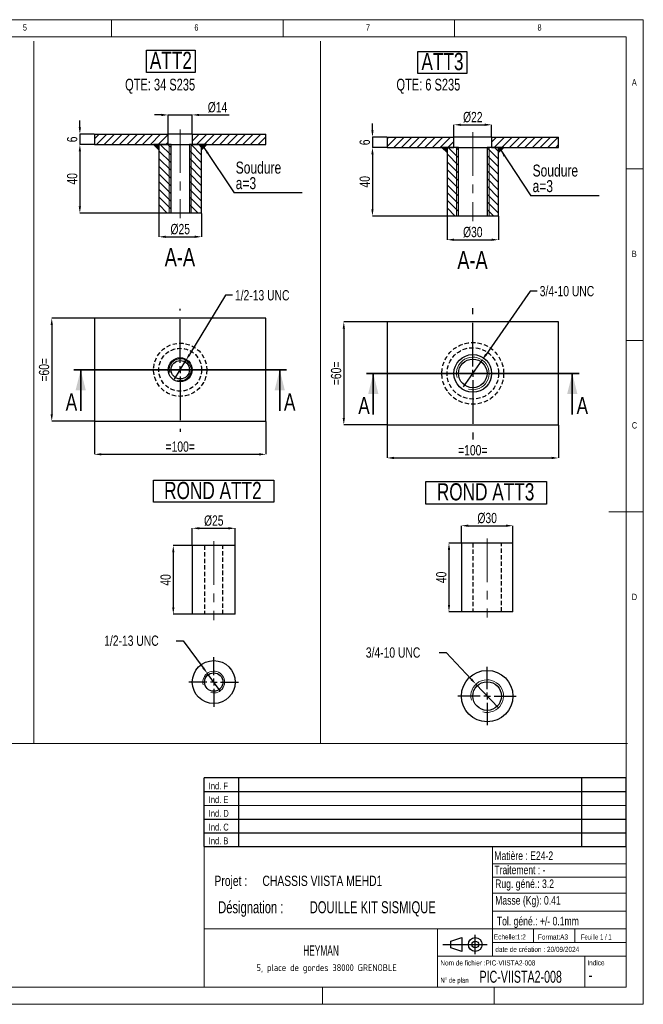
# Model space of a CAD drawing. Header units: millimetres. Extents: x 5 to 415, y 5 to 292.
# Tile 3 of 3: x 233 to 415, y 5 to 292. Entities that reach past the tile are written whole.
import ezdxf

# ---------------------------------------------------------------- set-up
doc = ezdxf.new("R2010")
doc.units = ezdxf.units.MM
doc.header["$PDSIZE"] = -1
doc.linetypes.add('CENTERX2', pattern=[20.32, 12.7, -2.54, 2.54, -2.54])
doc.linetypes.add('HIDDEN', pattern=[1.905, 1.27, -0.635])
for name, color, linetype in [('COTES', 1, 'Continuous'), ('NOTES', 6, 'Continuous'), ('TRAIT-FINS', 9, 'Continuous'), ('TRAIT-MIXTES', 3, 'CENTERX2'), ('TRAIT-TIRET', 2, 'HIDDEN')]:
    doc.layers.add(name, color=color, linetype=linetype)
doc.layers.add('TRAIT-FORT', color=4, linetype='Continuous', lineweight=25)
doc.styles.add('SLDTEXTSTYLE0', font='TXT', dxfattribs={"width": 0.75})
doc.styles.add('SLDTEXTSTYLE1', font='TXT', dxfattribs={"width": 0.7})
doc.styles.add('SLDTEXTSTYLE2', font='TXT', dxfattribs={"width": 0.695728})
doc.styles.add('SLDTEXTSTYLE3', font='TXT', dxfattribs={"width": 0.664156})
doc.styles.add('SLDTEXTSTYLE4', font='TXT', dxfattribs={"width": 0.692308})
doc.styles.add('SLDTEXTSTYLE5', font='ISOCP3', dxfattribs={"width": 0.96})
doc.styles.add('SLDTEXTSTYLE6', font='TXT', dxfattribs={"width": 0.605})
doc.dimstyles.new('SLDDIMSTYLE0', dxfattribs={"dimtxt": 3, "dimasz": 2, "dimexe": 0, "dimexo": 0.0625, "dimgap": 0.75, "dimtad": 0, "dimtih": 1, "dimtoh": 1, "dimlfac": 2, "dimrnd": 1e-09, "dimzin": 12, "dimdsep": 46, "dimtxsty": 'SLDTEXTSTYLE0', "dimblk1": 'NONE', "dimsah": 1, "dimcen": 0, "dimadec": 0, "dimazin": 3, "dimtfac": 1, "dimtmove": 0, "dimatfit": 3, "dimldrblk": 'NONE', "dimfxl": 1, "dimfrac": 2, "dimtolj": 1, "dimtzin": 12, "dimarcsym": 0})
doc.dimstyles.new('SLDDIMSTYLE1', dxfattribs={"dimtxt": 3, "dimasz": 2, "dimexe": 0, "dimexo": 0.0625, "dimgap": 0.75, "dimtad": 1, "dimlfac": 2, "dimrnd": 1e-09, "dimzin": 12, "dimdsep": 46, "dimtxsty": 'SLDTEXTSTYLE0', "dimsah": 1, "dimcen": 0.09, "dimadec": 0, "dimazin": 3, "dimtfac": 1, "dimtofl": 0, "dimtmove": 0, "dimatfit": 3, "dimfxl": 1, "dimfrac": 2, "dimtolj": 1, "dimtzin": 12, "dimarcsym": 0})
doc.dimstyles.new('SLDDIMSTYLE2', dxfattribs={"dimtxt": 3, "dimasz": 2, "dimexe": 0, "dimexo": 0.0625, "dimgap": 0.75, "dimtad": 1, "dimlfac": 2, "dimrnd": 1e-09, "dimzin": 12, "dimdsep": 46, "dimtxsty": 'SLDTEXTSTYLE0', "dimsah": 1, "dimcen": 0.09, "dimadec": 0, "dimazin": 3, "dimtfac": 1, "dimtmove": 0, "dimatfit": 0, "dimfxl": 1, "dimfrac": 2, "dimtolj": 1, "dimtzin": 12, "dimarcsym": 0})
doc.dimstyles.new('SLDDIMSTYLE3', dxfattribs={"dimtxt": 0.18, "dimasz": 2, "dimexe": 0, "dimexo": 0.0625, "dimgap": 0, "dimtad": 0, "dimtih": 1, "dimtoh": 1, "dimdec": 0, "dimrnd": 1e-09, "dimzin": 0, "dimdsep": 46, "dimtxsty": 'Standard', "dimsah": 1, "dimcen": 0.09, "dimadec": 0, "dimazin": 0, "dimtfac": 2, "dimtdec": 0, "dimtofl": 0, "dimtmove": 0, "dimatfit": 3, "dimfxl": 1, "dimfrac": 2, "dimtolj": 1, "dimtzin": 0, "dimarcsym": 0})
pattern_1 = [(45, (0, 0), (-13.4704, 13.4704), []), (45, (4.49, 2e-323), (-13.4704, 13.4704), []), (45, (8.98, 4e-323), (-13.4704, 13.4704), []), (45, (13.47, 6e-323), (-13.4704, 13.4704), [])]

# ---------------------------------------------------------------- blocks, each defined once
blk = doc.blocks.new('Bloc2')
for p, q in [((2.32, 3.8), (5.55, 4.8)), ((2.32, 1.8), (2.32, 3.8)), ((5.55, 4.8), (5.55, 0.8)), ((9.48, 0), (9.48, 5.6)), ((0, 2.8), (12.98, 2.8)), ((5.55, 0.8), (2.32, 1.8))]:
    blk.add_line(p, q)
for radius in [2, 1]:
    blk.add_circle((9.48, 2.8), radius)
blk = doc.blocks.new('TAB MODIFS')
for p, q in [((123, 20), (0, 20)), ((0, 0), (0, 20)), ((10, 20), (10, 0)), ((110, 20), (110, 0)), ((123, 0), (123, 20)), ((0, 16), (123, 16)), ((0, 8), (123, 8)), ((0, 4), (123, 4)), ((0, 0), (123, 0))]:
    blk.add_line(p, q)
at = {"color": 7, "linetype": 'Continuous', "lineweight": 18}
blk.add_line((0, 12), (123, 12), dxfattribs=at)
at = {"color": 7}
for tag in ['AUTOATTR0', 'AUTOATTR1', 'AUTOATTR2', 'AUTOATTR3', 'AUTOATTR4', 'AUTOATTR5', 'AUTOATTR6', 'AUTOATTR7', 'AUTOATTR8', 'AUTOATTR9']:
    blk.add_attdef(tag, (0, 0), '', height=1, dxfattribs=at)
at = {"layer": 'NOTES', "color": 211, "char_height": 2, "attachment_point": 1, "style": 'SLDTEXTSTYLE0'}
for s, insert in [('Ind. F', (1.36, 18.66)), ('Ind. E', (1.36, 14.66)), ('Ind. D', (1.36, 10.66)), ('Ind. C', (1.36, 6.66)), ('Ind. B', (1.36, 2.66))]:
    blk.add_mtext(s, dxfattribs=dict(at, insert=insert))
blk = doc.blocks.new('SW_NOTE_0')
at = {"layer": 'NOTES', "color": 0, "char_height": 3.5, "attachment_point": 1, "style": 'SLDTEXTSTYLE2'}
for s, insert in [('Désignation :', (0, 4.51)), ('DOUILLE KIT SISMIQUE', (26.67, 4.51))]:
    blk.add_mtext(s, dxfattribs=dict(at, insert=insert))
blk = doc.blocks.new('SW_NOTE_1')
at = {"layer": 'NOTES', "color": 0, "char_height": 3, "attachment_point": 1, "style": 'SLDTEXTSTYLE0'}
for s, insert in [('Projet :', (0, 3.87)), ('CHASSIS VIISTA MEHD1', (13.98, 3.87))]:
    blk.add_mtext(s, dxfattribs=dict(at, insert=insert))
blk = doc.blocks.new('SW_NOTE_2')
at = {"layer": 'NOTES', "color": 0, "insert": (21.97, 2.58), "char_height": 2, "attachment_point": 2, "style": 'SLDTEXTSTYLE5'}
blk.add_mtext('5, place de gordes 38000 GRENOBLE', dxfattribs=at)
blk = doc.blocks.new('_D_21')
at = {"layer": 'COTES', "color": 0, "lineweight": -2, "transparency": 16777216}
for p, q in [((254.96, 204.96), (242.59, 204.96)), ((242.59, 202.96), (242.59, 176.96)), ((254.96, 174.96), (242.59, 174.96))]:
    blk.add_line(p, q, dxfattribs=at)
at = {"layer": 'COTES', "color": 0, "transparency": 16777216}
for points in [[(242.25, 202.96), (242.92, 202.96), (242.59, 204.96)], [(242.25, 176.96), (242.92, 176.96), (242.59, 174.96)]]:
    blk.add_solid(points, dxfattribs=at)
at = {"layer": 'Defpoints', "color": 0, "transparency": 16777216}
for p in [(255.03, 204.96), (242.59, 174.96), (255.03, 174.96)]:
    blk.add_point(p, dxfattribs=at)
at = {"layer": 'COTES', "color": 0, "transparency": 16777216, "insert": (238.84, 189.96), "char_height": 3, "attachment_point": 2, "rotation": 90, "style": 'SLDTEXTSTYLE0'}
blk.add_mtext('\\A1;=60=', dxfattribs=at)
blk = doc.blocks.new('_D_22')
at = {"layer": 'COTES', "color": 0, "lineweight": -2, "transparency": 16777216}
for p, q in [((255.03, 174.9), (255.03, 165.31)), ((305.03, 174.9), (305.03, 165.31)), ((257.03, 165.31), (303.03, 165.31))]:
    blk.add_line(p, q, dxfattribs=at)
at = {"layer": 'COTES', "color": 0, "transparency": 16777216}
for points in [[(257.03, 165.65), (257.03, 164.98), (255.03, 165.31)], [(303.03, 165.65), (303.03, 164.98), (305.03, 165.31)]]:
    blk.add_solid(points, dxfattribs=at)
at = {"layer": 'Defpoints', "color": 0, "transparency": 16777216}
for p in [(255.03, 174.96), (305.03, 174.96), (305.03, 165.31)]:
    blk.add_point(p, dxfattribs=at)
at = {"layer": 'COTES', "color": 0, "transparency": 16777216, "insert": (280.03, 169.06), "char_height": 3, "attachment_point": 2, "style": 'SLDTEXTSTYLE0'}
blk.add_mtext('\\A1;=100=', dxfattribs=at)
blk = doc.blocks.new('_D_23')
at = {"layer": 'COTES', "color": 0, "lineweight": -2, "transparency": 16777216}
for p, q in [((293.23, 211.68), (282.71, 194.38)), ((295.23, 211.68), (293.23, 211.68)), ((278.38, 187.25), (281.67, 192.67))]:
    blk.add_line(p, q, dxfattribs=at)
at = {"layer": 'COTES', "color": 0, "transparency": 16777216}
blk.add_solid([(282.43, 194.56), (283, 194.21), (281.67, 192.67)], dxfattribs=at)
at = {"layer": 'Defpoints', "color": 0, "transparency": 16777216}
for p in [(281.67, 192.67), (278.38, 187.25)]:
    blk.add_point(p, dxfattribs=at)
at = {"layer": 'COTES', "color": 0, "transparency": 16777216, "insert": (295.98, 213.18), "char_height": 3, "attachment_point": 1, "style": 'SLDTEXTSTYLE0'}
blk.add_mtext('\\A1;1/2-13 UNC', dxfattribs=at)
blk = doc.blocks.new('_None')
blk = doc.blocks.new('SW_NOTE_9')
at = {"layer": 'NOTES', "color": 0}
for p, q in [((-0.01, 0.42), (-0.01, 6.96)), ((-0.01, 6.96), (14.21, 6.96)), ((14.21, 6.96), (14.21, 0.42)), ((14.21, 0.42), (-0.01, 0.42))]:
    blk.add_line(p, q, dxfattribs=at)
at = {"layer": 'NOTES', "color": 0, "insert": (7.11, 6.45), "char_height": 5, "attachment_point": 2, "style": 'SLDTEXTSTYLE0'}
blk.add_mtext('ATT2', dxfattribs=at)
blk = doc.blocks.new('SW_CENTERMARKSYMBOL_4')
at = {"layer": 'TRAIT-MIXTES', "color": 0}
for p, q in [((0, 2), (0, 17.77)), ((-2, 0), (-7.25, 0)), ((0, 0), (-1, 0)), ((0, 0), (0, 1)), ((0, 0), (0, -1)), ((0, 0), (1, 0)), ((2, 0), (7.25, 0)), ((0, -2), (0, -18.06))]:
    blk.add_line(p, q, dxfattribs=at)
blk = doc.blocks.new('_D_24')
at = {"layer": 'COTES', "color": 0, "lineweight": -2, "transparency": 16777216}
for p, q in [((250.78, 260.61), (250.78, 262.61)), ((254.96, 258.61), (250.78, 258.61)), ((250.78, 258.61), (250.78, 255.61)), ((254.96, 255.61), (250.78, 255.61)), ((250.78, 253.61), (250.78, 251.61))]:
    blk.add_line(p, q, dxfattribs=at)
at = {"layer": 'COTES', "color": 0, "transparency": 16777216}
for points in [[(250.45, 260.61), (251.11, 260.61), (250.78, 258.61)], [(250.45, 253.61), (251.11, 253.61), (250.78, 255.61)]]:
    blk.add_solid(points, dxfattribs=at)
at = {"layer": 'Defpoints', "color": 0, "transparency": 16777216}
for p in [(255.03, 258.61), (250.78, 255.61), (255.03, 255.61)]:
    blk.add_point(p, dxfattribs=at)
at = {"layer": 'COTES', "color": 0, "transparency": 16777216, "insert": (247.03, 257.11), "char_height": 3, "attachment_point": 2, "rotation": 90, "style": 'SLDTEXTSTYLE0'}
blk.add_mtext('\\A1;6', dxfattribs=at)
blk = doc.blocks.new('_D_25')
at = {"layer": 'COTES', "color": 0, "lineweight": -2, "transparency": 16777216}
for p, q in [((254.96, 255.61), (250.78, 255.61)), ((250.78, 253.61), (250.78, 237.61)), ((273.71, 235.61), (250.78, 235.61))]:
    blk.add_line(p, q, dxfattribs=at)
at = {"layer": 'COTES', "color": 0, "transparency": 16777216}
for points in [[(250.45, 253.61), (251.11, 253.61), (250.78, 255.61)], [(250.45, 237.61), (251.11, 237.61), (250.78, 235.61)]]:
    blk.add_solid(points, dxfattribs=at)
at = {"layer": 'Defpoints', "color": 0, "transparency": 16777216}
for p in [(255.03, 255.61), (250.78, 235.61), (273.78, 235.61)]:
    blk.add_point(p, dxfattribs=at)
at = {"layer": 'COTES', "color": 0, "transparency": 16777216, "insert": (247.03, 245.61), "char_height": 3, "attachment_point": 2, "rotation": 90, "style": 'SLDTEXTSTYLE0'}
blk.add_mtext('\\A1;40', dxfattribs=at)
blk = doc.blocks.new('_D_26')
at = {"layer": 'COTES', "color": 0, "lineweight": -2, "transparency": 16777216}
for p, q in [((273.78, 235.55), (273.78, 228.72)), ((286.28, 235.55), (286.28, 228.72)), ((275.78, 228.72), (284.28, 228.72))]:
    blk.add_line(p, q, dxfattribs=at)
at = {"layer": 'COTES', "color": 0, "transparency": 16777216}
for points in [[(275.78, 229.05), (275.78, 228.39), (273.78, 228.72)], [(284.28, 229.05), (284.28, 228.39), (286.28, 228.72)]]:
    blk.add_solid(points, dxfattribs=at)
at = {"layer": 'Defpoints', "color": 0, "transparency": 16777216}
for p in [(273.78, 235.61), (286.28, 235.61), (286.28, 228.72)]:
    blk.add_point(p, dxfattribs=at)
at = {"layer": 'COTES', "color": 0, "transparency": 16777216, "insert": (280.03, 232.47), "char_height": 3, "attachment_point": 2, "style": 'SLDTEXTSTYLE0'}
blk.add_mtext('\\A1;%%c25', dxfattribs=at)
blk = doc.blocks.new('_D_27')
at = {"layer": 'COTES', "color": 0, "lineweight": -2, "transparency": 16777216}
for p, q in [((274.53, 264.24), (272.53, 264.24)), ((276.53, 258.68), (276.53, 264.24)), ((276.53, 264.24), (283.53, 264.24)), ((283.53, 258.68), (283.53, 264.24)), ((285.53, 264.24), (294.28, 264.24))]:
    blk.add_line(p, q, dxfattribs=at)
at = {"layer": 'COTES', "color": 0, "transparency": 16777216}
for points in [[(274.53, 264.57), (274.53, 263.9), (276.53, 264.24)], [(285.53, 264.57), (285.53, 263.9), (283.53, 264.24)]]:
    blk.add_solid(points, dxfattribs=at)
at = {"layer": 'Defpoints', "color": 0, "transparency": 16777216}
for p in [(283.53, 264.24), (276.53, 258.61), (283.53, 258.61)]:
    blk.add_point(p, dxfattribs=at)
at = {"layer": 'COTES', "color": 0, "transparency": 16777216, "insert": (290.9, 267.99), "char_height": 3, "attachment_point": 2, "style": 'SLDTEXTSTYLE0'}
blk.add_mtext('\\A1;%%c14', dxfattribs=at)
blk = doc.blocks.new('SW_NOTE_10')
at = {"layer": 'NOTES', "color": 0}
blk.add_line((19.86, 0), (0, 0), dxfattribs=at)
at = {"layer": 'NOTES', "color": 0, "char_height": 3.5, "attachment_point": 1, "style": 'SLDTEXTSTYLE0'}
for s, insert in [('Soudure', (0.48, 9.12)), ('a=3', (0.48, 4.59))]:
    blk.add_mtext(s, dxfattribs=dict(at, insert=insert))
blk = doc.blocks.new('_D_28')
at = {"layer": 'COTES', "color": 0, "lineweight": -2, "transparency": 16777216}
for p, q in [((283.5, 138.7), (278.02, 138.7)), ((278.02, 136.7), (278.02, 120.7)), ((283.5, 118.7), (278.02, 118.7))]:
    blk.add_line(p, q, dxfattribs=at)
at = {"layer": 'COTES', "color": 0, "transparency": 16777216}
for points in [[(277.68, 136.7), (278.35, 136.7), (278.02, 138.7)], [(277.68, 120.7), (278.35, 120.7), (278.02, 118.7)]]:
    blk.add_solid(points, dxfattribs=at)
at = {"layer": 'Defpoints', "color": 0, "transparency": 16777216}
for p in [(283.56, 138.7), (278.02, 118.7), (283.56, 118.7)]:
    blk.add_point(p, dxfattribs=at)
at = {"layer": 'COTES', "color": 0, "transparency": 16777216, "insert": (274.27, 128.7), "char_height": 3, "attachment_point": 2, "rotation": 90, "style": 'SLDTEXTSTYLE0'}
blk.add_mtext('\\A1;40', dxfattribs=at)
blk = doc.blocks.new('_D_29')
at = {"layer": 'COTES', "color": 0, "lineweight": -2, "transparency": 16777216}
for p, q in [((283.56, 138.76), (283.56, 143.75)), ((285.56, 143.75), (294.06, 143.75)), ((296.06, 138.76), (296.06, 143.75))]:
    blk.add_line(p, q, dxfattribs=at)
at = {"layer": 'COTES', "color": 0, "transparency": 16777216}
for points in [[(285.56, 144.09), (285.56, 143.42), (283.56, 143.75)], [(294.06, 144.09), (294.06, 143.42), (296.06, 143.75)]]:
    blk.add_solid(points, dxfattribs=at)
at = {"layer": 'Defpoints', "color": 0, "transparency": 16777216}
for p in [(296.06, 143.75), (283.56, 138.7), (296.06, 138.7)]:
    blk.add_point(p, dxfattribs=at)
at = {"layer": 'COTES', "color": 0, "transparency": 16777216, "insert": (289.81, 147.5), "char_height": 3, "attachment_point": 2, "style": 'SLDTEXTSTYLE0'}
blk.add_mtext('\\A1;%%c25', dxfattribs=at)
blk = doc.blocks.new('SW_NOTE_11')
at = {"layer": 'NOTES', "color": 0}
for p, q in [((-0.01, 0.51), (-0.01, 6.92)), ((-0.01, 6.92), (35.08, 6.92)), ((35.08, 6.92), (35.08, 0.51)), ((35.08, 0.51), (-0.01, 0.51))]:
    blk.add_line(p, q, dxfattribs=at)
at = {"layer": 'NOTES', "color": 0, "insert": (17.34, 6.45), "char_height": 5, "attachment_point": 2, "style": 'SLDTEXTSTYLE0'}
blk.add_mtext('ROND ATT2', dxfattribs=at)
blk = doc.blocks.new('_D_30')
at = {"layer": 'COTES', "color": 0, "lineweight": -2, "transparency": 16777216}
for p, q in [((278.87, 110.99), (280.87, 110.99)), ((280.87, 110.99), (286.73, 103.08)), ((291.7, 96.37), (287.92, 101.48))]:
    blk.add_line(p, q, dxfattribs=at)
at = {"layer": 'COTES', "color": 0, "transparency": 16777216}
blk.add_solid([(287, 103.28), (286.46, 102.88), (287.92, 101.48)], dxfattribs=at)
at = {"layer": 'Defpoints', "color": 0, "transparency": 16777216}
for p in [(287.92, 101.48), (291.7, 96.37)]:
    blk.add_point(p, dxfattribs=at)
at = {"layer": 'COTES', "color": 0, "transparency": 16777216, "insert": (257.87, 112.49), "char_height": 3, "attachment_point": 1, "style": 'SLDTEXTSTYLE0'}
blk.add_mtext('\\A1;1/2-13 UNC', dxfattribs=at)
blk = doc.blocks.new('SW_CENTERMARKSYMBOL_5')
at = {"layer": 'TRAIT-MIXTES', "color": 0}
for p, q in [((0, 2), (0, 7.25)), ((-2, 0), (-7.25, 0)), ((0, 0), (-1, 0)), ((0, 0), (0, 1)), ((0, 0), (0, -1)), ((0, 0), (1, 0)), ((2, 0), (7.25, 0)), ((0, -2), (0, -7.25))]:
    blk.add_line(p, q, dxfattribs=at)
blk = doc.blocks.new('_D_31')
at = {"layer": 'COTES', "color": 0, "lineweight": -2, "transparency": 16777216}
for p, q in [((340.24, 203.9), (327.71, 203.9)), ((327.71, 201.9), (327.71, 175.9)), ((340.24, 173.9), (327.71, 173.9))]:
    blk.add_line(p, q, dxfattribs=at)
at = {"layer": 'COTES', "color": 0, "transparency": 16777216}
for points in [[(327.37, 201.9), (328.04, 201.9), (327.71, 203.9)], [(327.37, 175.9), (328.04, 175.9), (327.71, 173.9)]]:
    blk.add_solid(points, dxfattribs=at)
at = {"layer": 'Defpoints', "color": 0, "transparency": 16777216}
for p in [(340.3, 203.9), (327.71, 173.9), (340.3, 173.9)]:
    blk.add_point(p, dxfattribs=at)
at = {"layer": 'COTES', "color": 0, "transparency": 16777216, "insert": (323.96, 188.9), "char_height": 3, "attachment_point": 2, "rotation": 90, "style": 'SLDTEXTSTYLE0'}
blk.add_mtext('\\A1;=60=', dxfattribs=at)
blk = doc.blocks.new('_D_32')
at = {"layer": 'COTES', "color": 0, "lineweight": -2, "transparency": 16777216}
for p, q in [((340.3, 173.84), (340.3, 164.25)), ((390.3, 173.84), (390.3, 164.25)), ((342.3, 164.25), (388.3, 164.25))]:
    blk.add_line(p, q, dxfattribs=at)
at = {"layer": 'COTES', "color": 0, "transparency": 16777216}
for points in [[(342.3, 164.59), (342.3, 163.92), (340.3, 164.25)], [(388.3, 164.59), (388.3, 163.92), (390.3, 164.25)]]:
    blk.add_solid(points, dxfattribs=at)
at = {"layer": 'Defpoints', "color": 0, "transparency": 16777216}
for p in [(340.3, 173.9), (390.3, 173.9), (390.3, 164.25)]:
    blk.add_point(p, dxfattribs=at)
at = {"layer": 'COTES', "color": 0, "transparency": 16777216, "insert": (365.3, 168), "char_height": 3, "attachment_point": 2, "style": 'SLDTEXTSTYLE0'}
blk.add_mtext('\\A1;=100=', dxfattribs=at)
blk = doc.blocks.new('_D_33')
at = {"layer": 'COTES', "color": 0, "lineweight": -2, "transparency": 16777216}
for p, q in [((382.06, 212.88), (369.18, 194.44)), ((384.06, 212.88), (382.06, 212.88)), ((362.58, 185), (368.03, 192.8))]:
    blk.add_line(p, q, dxfattribs=at)
at = {"layer": 'COTES', "color": 0, "transparency": 16777216}
blk.add_solid([(368.9, 194.63), (369.45, 194.25), (368.03, 192.8)], dxfattribs=at)
at = {"layer": 'Defpoints', "color": 0, "transparency": 16777216}
for p in [(368.03, 192.8), (362.58, 185)]:
    blk.add_point(p, dxfattribs=at)
at = {"layer": 'COTES', "color": 0, "transparency": 16777216, "insert": (384.81, 214.38), "char_height": 3, "attachment_point": 1, "style": 'SLDTEXTSTYLE0'}
blk.add_mtext('\\A1;3/4-10 UNC', dxfattribs=at)
blk = doc.blocks.new('SW_NOTE_12')
at = {"layer": 'NOTES', "color": 0}
for p, q in [((-0.05, 0.51), (-0.05, 6.92)), ((-0.05, 6.92), (14.17, 6.92)), ((14.17, 6.92), (14.17, 0.51)), ((14.17, 0.51), (-0.05, 0.51))]:
    blk.add_line(p, q, dxfattribs=at)
at = {"layer": 'NOTES', "color": 0, "insert": (7.11, 6.45), "char_height": 5, "attachment_point": 2, "style": 'SLDTEXTSTYLE0'}
blk.add_mtext('ATT3', dxfattribs=at)
blk = doc.blocks.new('SW_CENTERMARKSYMBOL_6')
at = {"layer": 'TRAIT-MIXTES', "color": 0}
for p, q in [((0, 2), (0, 19.02)), ((-2, 0), (-8.5, 0)), ((0, 0), (-1, 0)), ((0, 0), (0, 1)), ((0, 0), (0, -1)), ((0, 0), (1, 0)), ((2, 0), (8.5, 0)), ((0, -2), (0, -19.31))]:
    blk.add_line(p, q, dxfattribs=at)
blk = doc.blocks.new('_D_34')
at = {"layer": 'COTES', "color": 0, "lineweight": -2, "transparency": 16777216}
for p, q in [((336.06, 259.75), (336.06, 261.75)), ((340.24, 257.75), (336.06, 257.75)), ((336.06, 257.75), (336.06, 254.75)), ((340.24, 254.75), (336.06, 254.75)), ((336.06, 252.75), (336.06, 250.75))]:
    blk.add_line(p, q, dxfattribs=at)
at = {"layer": 'COTES', "color": 0, "transparency": 16777216}
for points in [[(335.73, 259.75), (336.39, 259.75), (336.06, 257.75)], [(335.73, 252.75), (336.39, 252.75), (336.06, 254.75)]]:
    blk.add_solid(points, dxfattribs=at)
at = {"layer": 'Defpoints', "color": 0, "transparency": 16777216}
for p in [(340.3, 257.75), (336.06, 254.75), (340.3, 254.75)]:
    blk.add_point(p, dxfattribs=at)
at = {"layer": 'COTES', "color": 0, "transparency": 16777216, "insert": (332.31, 256.25), "char_height": 3, "attachment_point": 2, "rotation": 90, "style": 'SLDTEXTSTYLE0'}
blk.add_mtext('\\A1;6', dxfattribs=at)
blk = doc.blocks.new('_D_35')
at = {"layer": 'COTES', "color": 0, "lineweight": -2, "transparency": 16777216}
for p, q in [((340.24, 254.75), (336.06, 254.75)), ((336.06, 252.75), (336.06, 236.75)), ((357.74, 234.75), (336.06, 234.75))]:
    blk.add_line(p, q, dxfattribs=at)
at = {"layer": 'COTES', "color": 0, "transparency": 16777216}
for points in [[(335.73, 252.75), (336.39, 252.75), (336.06, 254.75)], [(335.73, 236.75), (336.39, 236.75), (336.06, 234.75)]]:
    blk.add_solid(points, dxfattribs=at)
at = {"layer": 'Defpoints', "color": 0, "transparency": 16777216}
for p in [(340.3, 254.75), (336.06, 234.75), (357.8, 234.75)]:
    blk.add_point(p, dxfattribs=at)
at = {"layer": 'COTES', "color": 0, "transparency": 16777216, "insert": (332.31, 244.75), "char_height": 3, "attachment_point": 2, "rotation": 90, "style": 'SLDTEXTSTYLE0'}
blk.add_mtext('\\A1;40', dxfattribs=at)
blk = doc.blocks.new('_D_36')
at = {"layer": 'COTES', "color": 0, "lineweight": -2, "transparency": 16777216}
for p, q in [((357.8, 234.69), (357.8, 227.86)), ((372.8, 234.69), (372.8, 227.86)), ((359.8, 227.86), (370.8, 227.86))]:
    blk.add_line(p, q, dxfattribs=at)
at = {"layer": 'COTES', "color": 0, "transparency": 16777216}
for points in [[(359.8, 228.19), (359.8, 227.53), (357.8, 227.86)], [(370.8, 228.19), (370.8, 227.53), (372.8, 227.86)]]:
    blk.add_solid(points, dxfattribs=at)
at = {"layer": 'Defpoints', "color": 0, "transparency": 16777216}
for p in [(357.8, 234.75), (372.8, 234.75), (372.8, 227.86)]:
    blk.add_point(p, dxfattribs=at)
at = {"layer": 'COTES', "color": 0, "transparency": 16777216, "insert": (365.3, 231.61), "char_height": 3, "attachment_point": 2, "style": 'SLDTEXTSTYLE0'}
blk.add_mtext('\\A1;%%c30', dxfattribs=at)
blk = doc.blocks.new('_D_37')
at = {"layer": 'COTES', "color": 0, "lineweight": -2, "transparency": 16777216}
for p, q in [((359.8, 257.82), (359.8, 261.37)), ((361.8, 261.37), (368.8, 261.37)), ((370.8, 257.82), (370.8, 261.37))]:
    blk.add_line(p, q, dxfattribs=at)
at = {"layer": 'COTES', "color": 0, "transparency": 16777216}
for points in [[(361.8, 261.7), (361.8, 261.03), (359.8, 261.37)], [(368.8, 261.7), (368.8, 261.03), (370.8, 261.37)]]:
    blk.add_solid(points, dxfattribs=at)
at = {"layer": 'Defpoints', "color": 0, "transparency": 16777216}
for p in [(370.8, 261.37), (359.8, 257.75), (370.8, 257.75)]:
    blk.add_point(p, dxfattribs=at)
at = {"layer": 'COTES', "color": 0, "transparency": 16777216, "insert": (365.3, 265.12), "char_height": 3, "attachment_point": 2, "style": 'SLDTEXTSTYLE0'}
blk.add_mtext('\\A1;%%c22', dxfattribs=at)
blk = doc.blocks.new('SW_NOTE_13')
at = {"layer": 'NOTES', "color": 0}
blk.add_line((19.86, 0), (0, 0), dxfattribs=at)
at = {"layer": 'NOTES', "color": 0, "char_height": 3.5, "attachment_point": 1, "style": 'SLDTEXTSTYLE0'}
for s, insert in [('Soudure', (0.46, 9.14)), ('a=3', (0.46, 4.61))]:
    blk.add_mtext(s, dxfattribs=dict(at, insert=insert))
blk = doc.blocks.new('_D_38')
at = {"layer": 'COTES', "color": 0, "lineweight": -2, "transparency": 16777216}
for p, q in [((361.93, 139.44), (358.36, 139.44)), ((358.36, 137.44), (358.36, 121.44)), ((361.93, 119.44), (358.36, 119.44))]:
    blk.add_line(p, q, dxfattribs=at)
at = {"layer": 'COTES', "color": 0, "transparency": 16777216}
for points in [[(358.03, 137.44), (358.7, 137.44), (358.36, 139.44)], [(358.03, 121.44), (358.7, 121.44), (358.36, 119.44)]]:
    blk.add_solid(points, dxfattribs=at)
at = {"layer": 'Defpoints', "color": 0, "transparency": 16777216}
for p in [(361.99, 139.44), (358.36, 119.44), (361.99, 119.44)]:
    blk.add_point(p, dxfattribs=at)
at = {"layer": 'COTES', "color": 0, "transparency": 16777216, "insert": (354.61, 129.44), "char_height": 3, "attachment_point": 2, "rotation": 90, "style": 'SLDTEXTSTYLE0'}
blk.add_mtext('\\A1;40', dxfattribs=at)
blk = doc.blocks.new('_D_39')
at = {"layer": 'COTES', "color": 0, "lineweight": -2, "transparency": 16777216}
for p, q in [((361.99, 139.51), (361.99, 144.5)), ((363.99, 144.5), (374.99, 144.5)), ((376.99, 139.51), (376.99, 144.5))]:
    blk.add_line(p, q, dxfattribs=at)
at = {"layer": 'COTES', "color": 0, "transparency": 16777216}
for points in [[(363.99, 144.83), (363.99, 144.16), (361.99, 144.5)], [(374.99, 144.83), (374.99, 144.16), (376.99, 144.5)]]:
    blk.add_solid(points, dxfattribs=at)
at = {"layer": 'Defpoints', "color": 0, "transparency": 16777216}
for p in [(376.99, 144.5), (361.99, 139.44), (376.99, 139.44)]:
    blk.add_point(p, dxfattribs=at)
at = {"layer": 'COTES', "color": 0, "transparency": 16777216, "insert": (369.49, 148.25), "char_height": 3, "attachment_point": 2, "style": 'SLDTEXTSTYLE0'}
blk.add_mtext('\\A1;%%c30', dxfattribs=at)
blk = doc.blocks.new('SW_NOTE_14')
at = {"layer": 'NOTES', "color": 0}
for p, q in [((-0.12, 0.38), (-0.12, 6.92)), ((-0.12, 6.92), (35.1, 6.92)), ((35.1, 6.92), (35.1, 0.38)), ((35.1, 0.38), (-0.12, 0.38))]:
    blk.add_line(p, q, dxfattribs=at)
at = {"layer": 'NOTES', "color": 0, "insert": (17.34, 6.45), "char_height": 5, "attachment_point": 2, "style": 'SLDTEXTSTYLE0'}
blk.add_mtext('ROND ATT3', dxfattribs=at)
blk = doc.blocks.new('_D_40')
at = {"layer": 'COTES', "color": 0, "lineweight": -2, "transparency": 16777216}
for p, q in [((355.5, 107.54), (357.5, 107.54)), ((357.5, 107.54), (364.85, 99.76)), ((372.76, 91.38), (366.22, 98.31))]:
    blk.add_line(p, q, dxfattribs=at)
at = {"layer": 'COTES', "color": 0, "transparency": 16777216}
blk.add_solid([(365.09, 99.99), (364.6, 99.53), (366.22, 98.31)], dxfattribs=at)
at = {"layer": 'Defpoints', "color": 0, "transparency": 16777216}
for p in [(366.22, 98.31), (372.76, 91.38)]:
    blk.add_point(p, dxfattribs=at)
at = {"layer": 'COTES', "color": 0, "transparency": 16777216, "insert": (334.13, 109.04), "char_height": 3, "attachment_point": 1, "style": 'SLDTEXTSTYLE0'}
blk.add_mtext('\\A1;3/4-10 UNC', dxfattribs=at)
blk = doc.blocks.new('SW_CENTERMARKSYMBOL_7')
at = {"layer": 'TRAIT-MIXTES', "color": 0}
for p, q in [((0, 2), (0, 8.5)), ((-2, 0), (-8.5, 0)), ((0, 0), (-1, 0)), ((0, 0), (0, 1)), ((0, 0), (0, -1)), ((0, 0), (1, 0)), ((2, 0), (8.5, 0)), ((0, -2), (0, -8.5))]:
    blk.add_line(p, q, dxfattribs=at)

msp = doc.modelspace()

# ---------------------------------------------------------------- hatches: boundary and pattern name
at = {"layer": 'TRAIT-FINS'}
h = msp.add_hatch(dxfattribs=at)
h.set_pattern_fill('ANSI31', color=256, scale=0.5, angle=3e-322, style=0)
h.paths.add_polyline_path([(276.5257, 258.6139), (255.0257, 258.6139), (255.0257, 255.6139), (276.5257, 255.6139)], flags=0)
h = msp.add_hatch(dxfattribs=at)
h.set_pattern_fill('ANSI31', color=256, scale=0.5, angle=3e-322, style=0)
h.paths.add_polyline_path([(283.5257, 255.6139), (305.0257, 255.6139), (305.0257, 258.6139), (283.5257, 258.6139)], flags=0)
h = msp.add_hatch(dxfattribs=at)
h.set_pattern_fill('ANSI31', color=256, angle=3e-322, style=0)
h.paths.add_polyline_path([(273.7757, 255.6139), (272.2757, 255.6139), (273.7757, 254.1139)], flags=0)
h = msp.add_hatch(dxfattribs=at)
h.set_pattern_fill('ANSI31', color=256, scale=0.5, angle=90, style=0)
h.paths.add_polyline_path([(277.3466, 255.6139), (273.7757, 255.6139), (273.7757, 235.6139), (277.3466, 235.6139)], flags=0)
h = msp.add_hatch(dxfattribs=at)
h.set_pattern_fill('ANSI31', color=256, scale=0.5, angle=90, style=0)
h.paths.add_polyline_path([(282.7047, 235.6139), (286.2757, 235.6139), (286.2757, 255.6139), (282.7047, 255.6139)], flags=0)
h = msp.add_hatch(dxfattribs=at)
h.set_pattern_fill('ANSI31', color=256, angle=3e-322, style=0)
h.paths.add_polyline_path([(286.2757, 255.6139), (286.2757, 254.1139), (287.7757, 255.6139)], flags=0)
h = msp.add_hatch(dxfattribs=at)
h.set_pattern_fill('ANSI31', color=256, scale=0.5, angle=3e-322, style=0)
h.paths.add_polyline_path([(359.8033, 257.754), (340.3033, 257.754), (340.3033, 254.754), (359.8033, 254.754)], flags=0)
h = msp.add_hatch(dxfattribs=at)
h.set_pattern_fill('ANSI31', color=256, scale=0.5, angle=3e-322, style=0)
h.paths.add_polyline_path([(370.8033, 254.754), (390.3033, 254.754), (390.3033, 257.754), (370.8033, 257.754)], flags=0)
h = msp.add_hatch(dxfattribs=at)
h.set_pattern_fill('DIN 201 ACIER ET FONTE', color=256, style=0, pattern_type=2)
h.set_pattern_definition(pattern_1)
h.paths.add_polyline_path([(357.8033, 254.754), (356.3033, 254.754), (357.8033, 253.254)], flags=0)
h = msp.add_hatch(dxfattribs=at)
h.set_pattern_fill('ANSI31', color=256, scale=0.5, angle=90, style=0)
h.paths.add_polyline_path([(361.1364, 254.754), (357.8033, 254.754), (357.8033, 234.754), (361.1364, 234.754)], flags=0)
h = msp.add_hatch(dxfattribs=at)
h.set_pattern_fill('ANSI31', color=256, scale=0.5, angle=90, style=0)
h.paths.add_polyline_path([(369.4701, 234.754), (372.8033, 234.754), (372.8033, 254.754), (369.4701, 254.754)], flags=0)
h = msp.add_hatch(dxfattribs=at)
h.set_pattern_fill('DIN 201 ACIER ET FONTE', color=256, style=0, pattern_type=2)
h.set_pattern_definition(pattern_1)
h.paths.add_polyline_path([(372.8033, 254.754), (372.8033, 253.254), (374.3033, 254.754)], flags=0)

# ---------------------------------------------------------------- linework, layer by layer
at = {"lineweight": 18}
for p, q in [((415, 292), (5, 292)), ((260, 287), (260, 292)), ((310, 292), (310, 287)), ((360, 287), (360, 292)), ((415, 5), (415, 292)), ((410, 287), (10, 287)), ((237.3634, 285.7035), (237.3634, 81.0587)), ((320.8873, 285.7035), (320.8873, 81.0587)), ((410, 287), (410, 10)), ((273.7757, 254.1139), (272.2757, 255.6139)), ((276.8507, 255.6139), (276.8507, 235.6139)), ((283.2007, 255.6139), (283.2007, 235.6139)), ((286.2757, 254.1139), (287.7757, 255.6139)), ((356.3033, 254.754), (357.8033, 253.254)), ((360.5408, 254.754), (360.5408, 234.754)), ((370.0658, 254.754), (370.0658, 234.754)), ((372.8033, 253.254), (374.3033, 254.754)), ((415, 248.5), (410, 248.5)), ((410, 198.5), (415, 198.5)), ((415, 148.5), (405, 148.5)), ((10.4982, 81.0587), (410.3963, 81.0587)), ((286.999, 50.9996), (286.999, 9.9996)), ((409.999, 50.9996), (286.999, 50.9996)), ((370.999, 50.9996), (370.999, 18.9996)), ((370.999, 45.9273), (409.999, 45.9273)), ((370.999, 42.0112), (409.999, 42.0112)), ((370.999, 37.4097), (409.999, 37.4097)), ((370.999, 32.1718), (410, 32.1718)), ((286.999, 26.9996), (409.999, 26.9996)), ((354.999, 26.9996), (354.999, 9.9996)), ((382.999, 26.9996), (382.999, 22.9996)), ((394.999, 26.9996), (394.999, 22.9996)), ((370.999, 22.9996), (409.999, 22.9996)), ((354.999, 18.9996), (409.999, 18.9996)), ((397.999, 18.9996), (397.999, 9.9996)), ((10, 10), (410, 10)), ((321.499, 9.9996), (321.499, 4.9996)), ((371.499, 9.9996), (371.499, 4.9996)), ((5, 5), (415, 5))]:
    msp.add_line(p, q, dxfattribs=at)
at = {"lineweight": 25}
for p, q in [((273.7757, 254.1139), (273.7757, 255.6139)), ((286.2757, 254.1139), (286.2757, 255.6139))]:
    msp.add_line(p, q, dxfattribs=at)
at = {"lineweight": 35}
for p, q in [((311.0257, 189.9612), (249.0257, 189.9612)), ((251.0257, 177.9612), (251.0257, 189.9612)), ((309.0257, 177.9612), (309.0257, 189.9612)), ((396.3033, 188.9003), (334.3033, 188.9003)), ((336.3033, 176.9003), (336.3033, 188.9003)), ((394.3033, 176.9003), (394.3033, 188.9003))]:
    msp.add_line(p, q, dxfattribs=at)
at = {"lineweight": 18}
for centre, radius in [((280.0257, 189.9612), 3.175), ((365.3033, 188.9003), 4.7625), ((289.8108, 98.9257), 3.175), ((369.4886, 94.8441), 4.7625)]:
    msp.add_arc(centre, radius, 255, 195, dxfattribs=at)
for points in [[(273.7757, 254.1139), (273.7757, 255.6139), (272.2757, 255.6139)], [(286.2757, 254.1139), (286.2757, 255.6139), (287.7757, 255.6139)], [(356.3033, 254.754), (357.8033, 254.754), (357.8033, 253.254)], [(372.8033, 253.254), (372.8033, 254.754), (374.3033, 254.754)]]:
    msp.add_solid(points, dxfattribs=at)
at = {"lineweight": 35}
for points in [[(251.0257, 189.9612), (249.5257, 183.9612), (252.5257, 183.9612)], [(309.0257, 189.9612), (307.5257, 183.9612), (310.5257, 183.9612)], [(336.3033, 188.9003), (334.8033, 182.9003), (337.8033, 182.9003)], [(394.3033, 188.9003), (392.8033, 182.9003), (395.8033, 182.9003)]]:
    msp.add_solid(points, dxfattribs=at)
at = {"layer": 'TRAIT-FORT', "lineweight": 25}
for p, q in [((255.0257, 258.6139), (255.0257, 255.6139)), ((255.0257, 258.6139), (276.5257, 258.6139)), ((276.5257, 255.6139), (276.5257, 258.6139)), ((283.5257, 258.6139), (276.5257, 258.6139)), ((283.5257, 258.6139), (283.5257, 255.6139)), ((283.5257, 258.6139), (305.0257, 258.6139)), ((305.0257, 255.6139), (305.0257, 258.6139)), ((255.0257, 255.6139), (276.5257, 255.6139)), ((272.2757, 255.6139), (273.7757, 254.1139)), ((273.7757, 255.6139), (272.2757, 255.6139)), ((273.7757, 255.6139), (273.7757, 235.6139)), ((277.3466, 255.6139), (273.7757, 255.6139)), ((273.7757, 254.1139), (273.7757, 255.6139)), ((277.3466, 235.6139), (277.3466, 255.6139)), ((277.3466, 255.6139), (282.7047, 255.6139)), ((282.7047, 255.6139), (282.7047, 235.6139)), ((286.2757, 255.6139), (282.7047, 255.6139)), ((283.5257, 255.6139), (305.0257, 255.6139)), ((286.2757, 235.6139), (286.2757, 255.6139)), ((286.2757, 254.1139), (287.7757, 255.6139)), ((287.7757, 255.6139), (286.2757, 255.6139)), ((286.2757, 255.6139), (286.2757, 254.1139)), ((340.3033, 257.754), (359.8033, 257.754)), ((340.3033, 257.754), (340.3033, 254.754)), ((359.8033, 254.754), (359.8033, 257.754)), ((370.8033, 257.754), (359.8033, 257.754)), ((370.8033, 257.754), (370.8033, 254.754)), ((370.8033, 257.754), (390.3033, 257.754)), ((390.3033, 254.754), (390.3033, 257.754)), ((340.3033, 254.754), (359.8033, 254.754)), ((356.3033, 254.754), (357.8033, 253.254)), ((357.8033, 254.754), (356.3033, 254.754)), ((357.8033, 254.754), (357.8033, 234.754)), ((361.1364, 254.754), (357.8033, 254.754)), ((357.8033, 253.254), (357.8033, 254.754)), ((361.1364, 234.754), (361.1364, 254.754)), ((361.1364, 254.754), (369.4701, 254.754)), ((369.4701, 254.754), (369.4701, 234.754)), ((372.8033, 254.754), (369.4701, 254.754)), ((370.8033, 254.754), (390.3033, 254.754)), ((372.8033, 234.754), (372.8033, 254.754)), ((372.8033, 254.754), (372.8033, 253.254)), ((372.8033, 253.254), (374.3033, 254.754)), ((374.3033, 254.754), (372.8033, 254.754)), ((277.3466, 235.6139), (273.7757, 235.6139)), ((282.7047, 235.6139), (277.3466, 235.6139)), ((286.2757, 235.6139), (282.7047, 235.6139)), ((361.1364, 234.754), (357.8033, 234.754)), ((369.4701, 234.754), (361.1364, 234.754)), ((372.8033, 234.754), (369.4701, 234.754)), ((255.0257, 204.9612), (255.0257, 174.9612)), ((305.0257, 204.9612), (255.0257, 204.9612)), ((305.0257, 174.9612), (305.0257, 204.9612)), ((340.3033, 203.9003), (340.3033, 173.9003)), ((390.3033, 203.9003), (340.3033, 203.9003)), ((390.3033, 173.9003), (390.3033, 203.9003)), ((255.0257, 174.9612), (305.0257, 174.9612)), ((340.3033, 173.9003), (390.3033, 173.9003)), ((283.5608, 138.6997), (283.5608, 118.6997)), ((296.0608, 138.6997), (283.5608, 138.6997)), ((296.0608, 118.6997), (296.0608, 138.6997)), ((361.9886, 139.4427), (361.9886, 119.4427)), ((376.9886, 139.4427), (361.9886, 139.4427)), ((376.9886, 119.4427), (376.9886, 139.4427)), ((296.0608, 118.6997), (283.5608, 118.6997)), ((376.9886, 119.4427), (361.9886, 119.4427))]:
    msp.add_line(p, q, dxfattribs=at)
for centre, radius in [((280.0257, 189.9612), 3.5), ((280.0257, 189.9612), 2.6791), ((365.3033, 188.9003), 5.5), ((365.3033, 188.9003), 4.1669), ((289.8108, 98.9257), 6.25), ((289.8108, 98.9257), 2.6791), ((369.4886, 94.8441), 7.5), ((369.4886, 94.8441), 4.1669)]:
    msp.add_circle(centre, radius, dxfattribs=at)
at = {"layer": 'TRAIT-MIXTES', "lineweight": 18}
for p, q in [((280.0257, 260.0286), (280.0257, 234.1299)), ((365.3033, 259.1686), (365.3033, 233.27)), ((369.4886, 140.7382), (369.4886, 117.7481)), ((289.8108, 139.9953), (289.8108, 117.0052))]:
    msp.add_line(p, q, dxfattribs=at)
at = {"layer": 'TRAIT-TIRET'}
for p, q in [((287.1317, 138.6997), (287.1317, 118.6997)), ((292.4899, 118.6997), (292.4899, 138.6997)), ((365.3218, 139.4427), (365.3218, 119.4427)), ((373.6555, 119.4427), (373.6555, 139.4427))]:
    msp.add_line(p, q, dxfattribs=at)
for centre, radius in [((280.0257, 189.9612), 7.75), ((280.0257, 189.9612), 6.25), ((365.3033, 188.9003), 9), ((365.3033, 188.9003), 7.5)]:
    msp.add_circle(centre, radius, dxfattribs=at)

# ---------------------------------------------------------------- block references
for name, p in [('TAB MODIFS', (286.9925, 50.9894)), ('Bloc2', (356.5589, 19.6339))]:
    msp.add_blockref(name, p)
at = {"layer": 'NOTES'}
for name, p in [('SW_NOTE_9', (270.197, 276.1876)), ('SW_NOTE_12', (349.3555, 275.8506)), ('SW_NOTE_10', (295.7264, 241.5146)), ('SW_NOTE_13', (382.2673, 240.6341)), ('SW_NOTE_11', (272.2136, 150.819)), ('SW_NOTE_14', (351.6968, 150.4378)), ('SW_NOTE_1', (290.0144, 38.6219)), ('SW_NOTE_0', (291.1005, 30.5305)), ('SW_NOTE_2', (300.7393, 14.0956))]:
    msp.add_blockref(name, p, dxfattribs=at)
at = {"layer": 'TRAIT-MIXTES'}
for name, p in [('SW_CENTERMARKSYMBOL_4', (280.0257, 189.9612)), ('SW_CENTERMARKSYMBOL_6', (365.3033, 188.9003)), ('SW_CENTERMARKSYMBOL_5', (289.8108, 98.9257)), ('SW_CENTERMARKSYMBOL_7', (369.4886, 94.8441))]:
    msp.add_blockref(name, p, dxfattribs=at)

# ---------------------------------------------------------------- texts
at = {"char_height": 5, "attachment_point": 1, "style": 'SLDTEXTSTYLE0'}
for insert in [(246.6507, 183.0832), (310.2756, 183.0832), (331.9283, 182.0223), (395.5533, 182.0223)]:
    msp.add_mtext('A', dxfattribs=dict(at, insert=insert))
at = {"layer": 'NOTES'}
for s, insert, char_height, attachment_point, style in [('5', (234.1667, 290.668), 1.8521, 1, 'SLDTEXTSTYLE0'), ('6', (284.1667, 290.668), 1.8521, 1, 'SLDTEXTSTYLE0'), ('7', (334.1667, 290.668), 1.8521, 1, 'SLDTEXTSTYLE0'), ('8', (384.1667, 290.668), 1.8521, 1, 'SLDTEXTSTYLE0'), ('QTE: 34 S235', (263.9689, 274.8019), 3.439583, 1, 'SLDTEXTSTYLE1'), ('QTE: 6 S235', (343.0537, 274.8019), 3.439583, 1, 'SLDTEXTSTYLE1'), ('A', (411.6667, 274.668), 1.8521, 1, 'SLDTEXTSTYLE0'), ('A-A', (279.9375, 225.4367), 5.29167, 2, 'SLDTEXTSTYLE0'), ('A-A', (365.2151, 224.5768), 5.29167, 2, 'SLDTEXTSTYLE0'), ('B', (411.6667, 224.668), 1.8521, 1, 'SLDTEXTSTYLE0'), ('C', (411.6667, 174.668), 1.8521, 1, 'SLDTEXTSTYLE0'), ('D', (411.6667, 124.668), 1.8521, 1, 'SLDTEXTSTYLE0'), ('Matière : E24-2', (371.5848, 49.5547), 2.5, 1, 'SLDTEXTSTYLE0'), ('Traitement : -', (371.5848, 45.4257), 2.5, 1, 'SLDTEXTSTYLE0'), ('Rug. géné.: 3.2', (371.8269, 41.3902), 2.5, 1, 'SLDTEXTSTYLE0'), ('Masse (Kg): 0.41', (371.8269, 36.5449), 2.5, 1, 'SLDTEXTSTYLE0'), ('Tol. géné.: +/- 0.1mm', (372.3226, 30.4989), 2.5, 1, 'SLDTEXTSTYLE0'), ('Echelle:1:2', (371.4524, 25.4043), 1.5, 1, 'SLDTEXTSTYLE0'), ('Format:A3', (384.2882, 25.3797), 1.5, 1, 'SLDTEXTSTYLE0'), ('Feuille 1 / 1', (396.8054, 25.3835), 1.5, 1, 'SLDTEXTSTYLE4'), ('HEYMAN', (321.0799, 22.1749), 3, 2, 'SLDTEXTSTYLE6'), ('date de création : 20/09/2024', (371.8657, 21.7654), 1.5, 1, 'SLDTEXTSTYLE0'), ('Nom de fichier :PIC-VIISTA2-008', (355.8514, 17.8149), 1.5, 1, 'SLDTEXTSTYLE0'), ('Indice', (398.6917, 17.8597), 1.5, 1, 'SLDTEXTSTYLE0'), ('PIC-VIISTA2-008', (367.2556, 14.7872), 3.5, 1, 'SLDTEXTSTYLE3'), ('N° de plan', (355.8771, 12.7646), 1.5, 1, 'SLDTEXTSTYLE1'), ('-', (398.9911, 15.2757), 3.5, 1, 'SLDTEXTSTYLE0')]:
    msp.add_mtext(s, dxfattribs=dict(at, insert=insert, char_height=char_height, attachment_point=attachment_point, style=style))

# ---------------------------------------------------------------- dimensions: what is measured, and where the dimension line sits
at = {"layer": 'COTES'}
for base, p1, p2, text, dimstyle, picture, middle in [((283.5257, 264.237), (276.5257, 258.6139), (283.5257, 258.6139), '%%c<>', 'SLDDIMSTYLE2', '_D_27', (290.9007, 264.237)), ((370.8033, 261.3656), (359.8033, 257.754), (370.8033, 257.754), '%%c<>', 'SLDDIMSTYLE2', '_D_37', (365.3033, 261.3656)), ((286.2757, 228.7187), (273.7757, 235.6139), (286.2757, 235.6139), '%%c<>', 'SLDDIMSTYLE2', '_D_26', (280.0257, 228.7187)), ((372.8033, 227.8588), (357.8033, 234.754), (372.8033, 234.754), '%%c<>', 'SLDDIMSTYLE2', '_D_36', (365.3033, 227.8588)), ((305.0257, 165.3137), (255.0257, 174.9612), (305.0257, 174.9612), '=<>=', 'SLDDIMSTYLE1', '_D_22', (280.0257, 165.3137)), ((390.3033, 164.2527), (340.3033, 173.9003), (390.3033, 173.9003), '=<>=', 'SLDDIMSTYLE1', '_D_32', (365.3033, 164.2527))]:
    dim = msp.add_linear_dim(base=base, p1=p1, p2=p2, text=text, dimstyle=dimstyle, dxfattribs=at)
    dim.commit()
    dim.dimension.update_dxf_attribs({"geometry": picture, "text_midpoint": middle, "dimtype": 160})
for base, p1, p2, dimstyle, picture, middle in [((250.7808, 255.6139), (255.0257, 258.6139), (255.0257, 255.6139), 'SLDDIMSTYLE2', '_D_24', (250.7808, 257.1139)), ((336.0585, 254.754), (340.3033, 257.754), (340.3033, 254.754), 'SLDDIMSTYLE2', '_D_34', (336.0585, 256.254)), ((250.7808, 235.6139), (255.0257, 255.6139), (273.7757, 235.6139), 'SLDDIMSTYLE1', '_D_25', (250.7808, 245.6139)), ((336.0585, 234.754), (340.3033, 254.754), (357.8033, 234.754), 'SLDDIMSTYLE1', '_D_35', (336.0585, 244.754)), ((278.0155, 118.6997), (283.5608, 138.6997), (283.5608, 118.6997), 'SLDDIMSTYLE1', '_D_28', (278.0155, 128.6997)), ((358.3641, 119.4427), (361.9886, 139.4427), (361.9886, 119.4427), 'SLDDIMSTYLE1', '_D_38', (358.3641, 129.4427))]:
    dim = msp.add_linear_dim(base=base, p1=p1, p2=p2, angle=90, dimstyle=dimstyle, dxfattribs=at)
    dim.commit()
    dim.dimension.update_dxf_attribs({"geometry": picture, "text_midpoint": middle, "dimtype": 160})
for p1, p2, text, picture, middle in [((278.3766, 187.248), (281.6747, 192.6744), '1/2-13 UNC', '_D_23', (306.1021, 211.6819)), ((362.5758, 184.9961), (368.0308, 192.8044), '3/4-10 UNC', '_D_33', (395.1205, 212.8829)), ((291.7013, 96.3749), (287.9203, 101.4765), '1/2-13 UNC', '_D_30', (267.9962, 110.9877)), ((372.7574, 91.3805), (366.2198, 98.3077), '3/4-10 UNC', '_D_40', (344.4421, 107.5421))]:
    dim = msp.add_diameter_dim_2p(p1=p1, p2=p2, text=text, dimstyle='SLDDIMSTYLE0', override={"dimpost": '<>'}, dxfattribs=at)
    dim.commit()
    dim.dimension.update_dxf_attribs({"geometry": picture, "text_midpoint": middle, "dimtype": 163})
for base, p1, p2, angle, text, dimstyle, picture, middle in [((242.5869, 174.9612), (255.0257, 204.9612), (255.0257, 174.9612), 90, '=<>=', 'SLDDIMSTYLE1', '_D_21', (242.5869, 189.9612)), ((327.7081, 173.9003), (340.3033, 203.9003), (340.3033, 173.9003), 90, '=<>=', 'SLDDIMSTYLE1', '_D_31', (327.7081, 188.9003)), ((296.0608, 143.7548), (283.5608, 138.6997), (296.0608, 138.6997), 0, '%%c<>', 'SLDDIMSTYLE2', '_D_29', (289.8108, 143.7548)), ((376.9886, 144.4977), (361.9886, 139.4427), (376.9886, 139.4427), 0, '%%c<>', 'SLDDIMSTYLE2', '_D_39', (369.4886, 144.4977))]:
    dim = msp.add_linear_dim(base=base, p1=p1, p2=p2, angle=angle, text=text, dimstyle=dimstyle, dxfattribs=at)
    dim.commit()
    dim.dimension.update_dxf_attribs({"geometry": picture, "text_midpoint": middle, "dimtype": 160})

# ---------------------------------------------------------------- leaders
at = {"layer": 'NOTES'}
for points in [[(286.948, 254.7863), (295.7264, 241.5146)], [(373.4756, 253.9263), (382.2673, 240.6341)]]:
    msp.add_leader(points, dimstyle='SLDDIMSTYLE3', dxfattribs=at)

doc.saveas('drawing.dxf')
